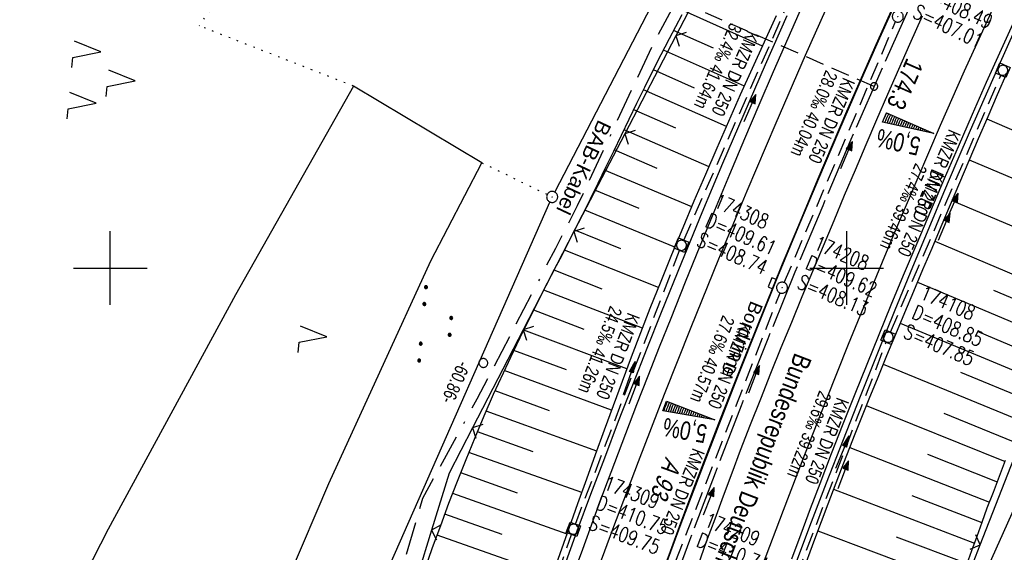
# Model space of a CAD drawing. Extents: x 508338 to 508887, y 451697 to 452490.
# Tile 23 of 37: x 508488 to 508621, y 452061 to 452134. Entities that reach past the tile are written whole.
import ezdxf

# ---------------------------------------------------------------- set-up
doc = ezdxf.new("R2010")
doc.units = 0
doc.header["$LTSCALE"] = 10
doc.header["$MEASUREMENT"] = 0
for name, pattern in [('ACAD_ISO16W100', [73, 15, -6.5, 15, -6.5, 15, -7, 1, -7]), ('ACHSE', [5.5, 4, -0.5, 0.5, -0.5]), ('AUSGEZOGEN', [0]), ('LT00', [0]), ('LT17', [0.15, 0.1, -0.05]), ('PUNKTX2_STR', [0.6, 0.1, -0.5]), ('STRICHLINIE2', [0.375, 0.25, -0.125])]:
    doc.linetypes.add(name, pattern=pattern)
doc.layers.get('0').update_dxf_attribs({"linetype": 'LT00'})
for name, color, linetype in [('--EK_FBR', 250, 'LT00'), ('--EK_Halt-Pfeil', 4, 'LT00'), ('--EK_Haltung', 7, 'STRICHLINIE2'), ('--EK_Haltung-Text', 140, 'LT00'), ('--EK_Schacht-Text', 5, 'LT00'), ('--EK_ST-93-1', 30, 'LT17'), ('--EL_DFK_AB_L', 21, 'LT00'), ('--EL_DFK_AB_P', 7, 'LT00'), ('--EL_Halt-Pfeil', 4, 'LT00'), ('--EL_Haltung', 182, 'STRICHLINIE2'), ('--EL_Haltung-Text', 182, 'LT00'), ('-AX-093', 35, 'ACHSE'), ('-QUE-40O', 11, 'Continuous'), ('-QUE-40W', 11, 'Continuous'), ('-ST-93-1', 250, 'LT00'), ('ABSTAND', 8, 'LT00'), ('BAB-KABEL', 220, 'ACAD_ISO16W100'), ('BAB-KABEL_TEXT', 221, 'Continuous'), ('BRD', 255, 'Continuous'), ('DFK_AB_L', 21, 'LT00'), ('DFK_AB_P', 7, 'LT00'), ('DFK_BES-WEGE', 255, 'LT00'), ('DFK_KATASTER', 250, 'LT00'), ('DFK_NUTZUNG', 250, 'LT00'), ('DFK_NUTZUNGSGRENZE', 70, 'PUNKTX2_STR'), ('DFK_VERMPKT', 252, 'LT00'), ('PFEIL', 140, 'AUSGEZOGEN'), ('RINNE_TEXT', 11, 'Continuous'), ('V120_AFBR_BAB', 250, 'LT00'), ('V120_BOESCH', 250, 'LT00'), ('V120_BOSCHUNG', 250, 'LT00'), ('V120_GRABEN', 250, 'LT00'), ('V120_H_BORD', 8, 'LT00'), ('V120_KA_MULD', 182, 'LT00'), ('V120_KA_PRUF', 182, 'LT00'), ('V120_LD_MARK', 2, 'LT00'), ('V120_RASTER', 250, 'LT00'), ('V120_SINKK', 182, 'LT00'), ('V120_ZAUN', 40, 'LT00')]:
    doc.layers.add(name, color=color, linetype=linetype)
doc.styles.add('Arial', font='ARIAL.TTF')
doc.styles.add('Beschrift', font='ARIAL.TTF')
doc.styles.add('Haltungsbeschriftung', font='ARIAL.TTF', dxfattribs={"width": 0.75})
doc.styles.add('schachtbeschriftung', font='romans.shx', dxfattribs={"width": 0.75, "height": 2})
doc.styles.get("Standard").update_dxf_attribs({"font": 'ARIAL.TTF'})

# ---------------------------------------------------------------- blocks, each defined once
blk = doc.blocks.new('SYMB7010')
at = {"color": 0, "linetype": 'ByBlock'}
for points in [[(-0.031408, 0.499213), (-0.093728, 0.49134), (-0.15457, 0.475719), (-0.212975, 0.452595), (-0.268021, 0.422333), (-0.31884, 0.385411), (-0.36463, 0.342411), (-0.40467, 0.29401), (-0.438329, 0.240973), (-0.465074, 0.184136), (-0.484486, 0.124395), (-0.496256, 0.062692), (-0.5002, 0)], [(-0.5002, 0), (-0.496256, -0.062692), (-0.484486, -0.124395), (-0.465075, -0.184136), (-0.438329, -0.240973), (-0.404671, -0.29401), (-0.36463, -0.342411), (-0.31884, -0.385411), (-0.268021, -0.422333), (-0.212975, -0.452595), (-0.154571, -0.475719), (-0.093728, -0.49134), (-0.031408, -0.499213), (0.031408, -0.499213)], [(0.5002, 0), (0.496256, 0.062692), (0.484485, 0.124395), (0.465074, 0.184136), (0.438329, 0.240973), (0.40467, 0.29401), (0.36463, 0.342411), (0.31884, 0.385411), (0.268021, 0.422333), (0.212975, 0.452595), (0.15457, 0.475719), (0.093728, 0.49134), (0.031408, 0.499213), (-0.031408, 0.499213)], [(0.031408, -0.499213), (0.093728, -0.491341), (0.15457, -0.475719), (0.212975, -0.452595), (0.268021, -0.422333), (0.31884, -0.385411), (0.36463, -0.342411), (0.404671, -0.294011), (0.438329, -0.240974), (0.465075, -0.184136), (0.484486, -0.124395), (0.496256, -0.062692), (0.500201, 0)]]:
    blk.add_lwpolyline(points, dxfattribs=at)
blk = doc.blocks.new('SYMB0003')
at = {"color": 0, "linetype": 'ByBlock'}
for p, q in [((-0.015712, 0), (0.010166, 0.012015)), ((0, -0.021257), (-0.015712, 0)), ((0.010166, 0.012015), (0, -0.021257))]:
    blk.add_line(p, q, dxfattribs=at)
for points in [[(-0.031395, 0.499013), (-0.093691, 0.491144), (-0.154509, 0.475528), (-0.21289, 0.452414), (-0.267913, 0.422164), (-0.318712, 0.385257), (-0.364484, 0.342274), (-0.404509, 0.293893), (-0.438154, 0.240877), (-0.464888, 0.184062), (-0.484292, 0.124345), (-0.496058, 0.062667), (-0.5, 0)], [(-0.5, 0), (-0.496058, -0.062667), (-0.484292, -0.124345), (-0.464888, -0.184062), (-0.438154, -0.240877), (-0.404509, -0.293893), (-0.364485, -0.342274), (-0.318712, -0.385257), (-0.267914, -0.422164), (-0.21289, -0.452414), (-0.154509, -0.475529), (-0.093691, -0.491144), (-0.031395, -0.499014), (0.031395, -0.499014)], [(0.5, 0), (0.496057, 0.062667), (0.484292, 0.124345), (0.464888, 0.184062), (0.438153, 0.240877), (0.404509, 0.293893), (0.364484, 0.342274), (0.318712, 0.385257), (0.267913, 0.422164), (0.21289, 0.452414), (0.154509, 0.475528), (0.093691, 0.491144), (0.031395, 0.499013), (-0.031395, 0.499013)], [(0.031395, -0.499014), (0.093691, -0.491144), (0.154509, -0.475529), (0.21289, -0.452414), (0.267914, -0.422164), (0.318712, -0.385257), (0.364485, -0.342274), (0.404509, -0.293893), (0.438154, -0.240877), (0.464889, -0.184062), (0.484292, -0.124345), (0.496058, -0.062667), (0.5, 0)]]:
    blk.add_lwpolyline(points, dxfattribs=at)
blk = doc.blocks.new('SYMB7111')
at = {"color": 0, "linetype": 'ByBlock'}
for p, q in [((-0.13, 0.202919), (-0.13, 0.177081)), ((-0.125, 0.172895), (-0.125, 0.207105)), ((-0.12, 0.209164), (-0.12, 0.170836)), ((-0.115, 0.170204), (-0.115, 0.209796)), ((-0.11, 0.209164), (-0.11, 0.170836)), ((-0.105, 0.172895), (-0.105, 0.207105)), ((-0.1, 0.202919), (-0.1, 0.177081)), ((-0.095, 0.189874), (-0.095, 0.190146)), ((0.1, 0.202919), (0.1, 0.177081)), ((0.105, 0.172895), (0.105, 0.207105)), ((0.11, 0.209164), (0.11, 0.170836)), ((0.115, 0.170204), (0.115, 0.209796)), ((0.12, 0.209164), (0.12, 0.170836)), ((0.125, 0.172895), (0.125, 0.207105)), ((0.13, 0.202919), (0.13, 0.177081)), ((0.135, 0.189874), (0.135, 0.190146)), ((-0.515, -0.177081), (-0.515, -0.202919)), ((-0.51, -0.207105), (-0.51, -0.172895)), ((-0.505, -0.170836), (-0.505, -0.209164)), ((-0.5, -0.209796), (-0.5, -0.170204)), ((-0.495, -0.170836), (-0.495, -0.209164)), ((-0.49, -0.207105), (-0.49, -0.172895)), ((-0.485, -0.177081), (-0.485, -0.202919)), ((-0.48, -0.190126), (-0.48, -0.189854)), ((-0.285, -0.177081), (-0.285, -0.202919)), ((-0.28, -0.207105), (-0.28, -0.172895)), ((-0.275, -0.170836), (-0.275, -0.209164)), ((-0.27, -0.209796), (-0.27, -0.170204)), ((-0.265, -0.170836), (-0.265, -0.209164)), ((-0.26, -0.207105), (-0.26, -0.172895)), ((-0.255, -0.177081), (-0.255, -0.202919)), ((-0.25, -0.190126), (-0.25, -0.189854)), ((0.255, -0.177081), (0.255, -0.202919)), ((0.26, -0.207105), (0.26, -0.172895)), ((0.265, -0.170836), (0.265, -0.209164)), ((0.27, -0.209796), (0.27, -0.170204)), ((0.275, -0.170836), (0.275, -0.209164)), ((0.28, -0.207105), (0.28, -0.172895)), ((0.285, -0.177081), (0.285, -0.202919)), ((0.29, -0.190126), (0.29, -0.189854)), ((0.485, -0.177081), (0.485, -0.202919)), ((0.49, -0.207105), (0.49, -0.172895)), ((0.495, -0.170836), (0.495, -0.209164)), ((0.5, -0.209796), (0.5, -0.170204)), ((0.505, -0.170836), (0.505, -0.209164)), ((0.51, -0.207105), (0.51, -0.172895)), ((0.515, -0.177081), (0.515, -0.202919)), ((0.52, -0.190126), (0.52, -0.189854))]:
    blk.add_line(p, q, dxfattribs=at)
for points in [[(-0.095, 0.19), (-0.096981, 0.198678), (-0.10253, 0.205637), (-0.11055, 0.209499), (-0.11945, 0.209499), (-0.12747, 0.205637), (-0.133019, 0.198678), (-0.135, 0.19), (-0.133019, 0.181322), (-0.12747, 0.174363), (-0.11945, 0.170501), (-0.11055, 0.170501), (-0.10253, 0.174363), (-0.096981, 0.181322), (-0.095, 0.19)], [(0.135, 0.19), (0.133019, 0.198678), (0.12747, 0.205637), (0.11945, 0.209499), (0.11055, 0.209499), (0.10253, 0.205637), (0.096981, 0.198678), (0.095, 0.19), (0.096981, 0.181322), (0.10253, 0.174363), (0.11055, 0.170501), (0.11945, 0.170501), (0.12747, 0.174363), (0.133019, 0.181322), (0.135, 0.19)], [(-0.48, -0.19), (-0.481981, -0.181322), (-0.48753, -0.174363), (-0.49555, -0.170501), (-0.50445, -0.170501), (-0.51247, -0.174363), (-0.518019, -0.181322), (-0.52, -0.19), (-0.518019, -0.198678), (-0.51247, -0.205637), (-0.50445, -0.209499), (-0.49555, -0.209499), (-0.48753, -0.205637), (-0.481981, -0.198678), (-0.48, -0.19)], [(-0.25, -0.19), (-0.251981, -0.181322), (-0.25753, -0.174363), (-0.26555, -0.170501), (-0.27445, -0.170501), (-0.28247, -0.174363), (-0.288019, -0.181322), (-0.29, -0.19), (-0.288019, -0.198678), (-0.28247, -0.205637), (-0.27445, -0.209499), (-0.26555, -0.209499), (-0.25753, -0.205637), (-0.251981, -0.198678), (-0.25, -0.19)], [(0.29, -0.19), (0.288019, -0.181322), (0.28247, -0.174363), (0.27445, -0.170501), (0.26555, -0.170501), (0.25753, -0.174363), (0.251981, -0.181322), (0.25, -0.19), (0.251981, -0.198678), (0.25753, -0.205637), (0.26555, -0.209499), (0.27445, -0.209499), (0.28247, -0.205637), (0.288019, -0.198678), (0.29, -0.19)], [(0.52, -0.19), (0.518019, -0.181322), (0.51247, -0.174363), (0.50445, -0.170501), (0.49555, -0.170501), (0.48753, -0.174363), (0.481981, -0.181322), (0.48, -0.19), (0.481981, -0.198678), (0.48753, -0.205637), (0.49555, -0.209499), (0.50445, -0.209499), (0.51247, -0.205637), (0.518019, -0.198678), (0.52, -0.19)]]:
    blk.add_lwpolyline(points, dxfattribs=at)
blk = doc.blocks.new('SYMB7221')
at = {"color": 0, "linetype": 'ByBlock'}
for p, q in [((0, 0.435), (-0.11, 0.065)), ((0.11, 0.065), (0, 0.435)), ((0.25, 0.065), (0.11, 0.065)), ((-0.35, -0.065), (-0.46, -0.435)), ((0.35, -0.065), (0.24, -0.435))]:
    blk.add_line(p, q, dxfattribs=at)
for points in [[(-0.1, -0.435), (-0.24, -0.435), (-0.35, -0.065)], [(0.6, -0.435), (0.46, -0.435), (0.35, -0.065)]]:
    blk.add_lwpolyline(points, dxfattribs=at)
blk = doc.blocks.new('SYMB7222')
at = {"color": 0, "linetype": 'ByBlock'}
blk.add_line((0, 0.185), (-0.11, -0.185), dxfattribs=at)
blk.add_lwpolyline([(0.25, -0.185), (0.11, -0.185), (0, 0.185)], dxfattribs=at)
blk = doc.blocks.new('SYMB2')
at = {"color": 0, "linetype": 'ByBlock', "flags": 128}
for points in [[(-0.031395, 0.499013), (-0.093691, 0.491144), (-0.154509, 0.475528), (-0.21289, 0.452414), (-0.267913, 0.422164), (-0.318712, 0.385257), (-0.364484, 0.342274), (-0.404509, 0.293893), (-0.438154, 0.240877), (-0.464888, 0.184062), (-0.484292, 0.124345), (-0.496058, 0.062667), (-0.5, 0)], [(-0.5, 0), (-0.496058, -0.062667), (-0.484292, -0.124345), (-0.464888, -0.184062), (-0.438154, -0.240877), (-0.404509, -0.293893), (-0.364485, -0.342274), (-0.318712, -0.385257), (-0.267914, -0.422164), (-0.21289, -0.452414), (-0.154509, -0.475529), (-0.093691, -0.491144), (-0.031395, -0.499014), (0.031395, -0.499014)], [(0.5, 0), (0.496057, 0.062667), (0.484292, 0.124345), (0.464888, 0.184062), (0.438153, 0.240877), (0.404509, 0.293893), (0.364484, 0.342274), (0.318712, 0.385257), (0.267913, 0.422164), (0.21289, 0.452414), (0.154509, 0.475528), (0.093691, 0.491144), (0.031395, 0.499013), (-0.031395, 0.499013)], [(0.031395, -0.499014), (0.093691, -0.491144), (0.154509, -0.475529), (0.21289, -0.452414), (0.267914, -0.422164), (0.318712, -0.385257), (0.364485, -0.342274), (0.404509, -0.293893), (0.438154, -0.240877), (0.464889, -0.184062), (0.484292, -0.124345), (0.496058, -0.062667), (0.5, 0)]]:
    blk.add_lwpolyline(points, dxfattribs=at)
blk = doc.blocks.new('SYMB0024')
at = {"color": 0, "linetype": 'ByBlock'}
for p, q in [((-0.5, 0.5), (0, 0)), ((0, 0), (0.5, 0.5))]:
    blk.add_line(p, q, dxfattribs=at)
blk = doc.blocks.new('Pfreil3')
at = {"layer": 'PFEIL'}
blk.add_hatch(color=256, dxfattribs=at).paths.add_polyline_path([(-1.55, 0.27), (-1.55, -0.27), (0, 0)])
for p, q in [((-1.55, 0), (-4.83, 0)), ((-1.55, -0.27), (-1.55, 0.27)), ((-1.55, 0.27), (0, 0)), ((0, 0), (-1.55, -0.27))]:
    blk.add_line(p, q, dxfattribs=at)
blk = doc.blocks.new('SYMB0652')
at = {"color": 0, "linetype": 'ByBlock'}
blk.add_lwpolyline([(-0.15, -0.075), (0.15, -0.075), (0.15, 0.075), (-0.15, 0.075), (-0.15, -0.075)], dxfattribs=at)
blk = doc.blocks.new('SYMB1210')
at = {"color": 0, "linetype": 'ByBlock'}
blk.add_line((0.018815, -0.179014), (0.055623, -0.17119), dxfattribs=at)
for points in [[(-0.2, -0.2), (-0.2, 0.2), (0.2, 0.2), (0.2, -0.2), (-0.2, -0.2)], [(0.018815, 0.179014), (-0.018815, 0.179014), (-0.055623, 0.17119), (-0.09, 0.155885), (-0.120444, 0.133766), (-0.145623, 0.105801), (-0.164438, 0.073213), (-0.176067, 0.037424), (-0.18, 0)], [(-0.18, 0), (-0.176067, -0.037424), (-0.164438, -0.073213), (-0.145623, -0.105801), (-0.120444, -0.133766), (-0.09, -0.155885), (-0.055623, -0.17119), (-0.018815, -0.179014), (0.018815, -0.179014)], [(0.18, 0), (0.176067, 0.037424), (0.164438, 0.073213), (0.145623, 0.105801), (0.120444, 0.133766), (0.09, 0.155885), (0.055623, 0.17119), (0.018815, 0.179014)], [(0.055623, -0.17119), (0.09, -0.155885), (0.120444, -0.133766), (0.145623, -0.105801), (0.164438, -0.073213), (0.176067, -0.037424), (0.18, 0)]]:
    blk.add_lwpolyline(points, dxfattribs=at)
blk = doc.blocks.new('SYMB0070')
at = {"color": 0, "linetype": 'ByBlock'}
for p, q in [((-0.5, 0), (0.2, 0)), ((0.5, 0), (0.2, 0.1)), ((0.2, 0.1), (0.2, 0)), ((0.468, 0), (0.21, 0.086)), ((0.21, 0.086), (0.21, -0.086)), ((0.21, -0.086), (0.468, 0)), ((0.22, -0.072), (0.437, 0)), ((0.23, -0.058), (0.405, 0)), ((0.24, -0.045), (0.374, 0)), ((0.342, 0), (0.25, 0.031)), ((0.25, 0.031), (0.25, -0.031)), ((0.25, -0.031), (0.342, 0)), ((0.26, -0.017), (0.31, 0)), ((0.27, -0.003), (0.279, 0))]:
    blk.add_line(p, q, dxfattribs=at)
for points in [[(0.2, 0), (0.2, -0.1), (0.5, 0)], [(0.437, 0), (0.22, 0.072), (0.22, -0.072)], [(0.405, 0), (0.23, 0.058), (0.23, -0.058)], [(0.374, 0), (0.24, 0.045), (0.24, -0.045)], [(0.31, 0), (0.26, 0.017), (0.26, -0.017)], [(0.279, 0), (0.27, 0.003), (0.27, -0.003)]]:
    blk.add_lwpolyline(points, dxfattribs=at)

msp = doc.modelspace()

# ---------------------------------------------------------------- hatches: boundary and pattern name
at = {"layer": '-QUE-40O'}
h = msp.add_hatch(dxfattribs=at)
h.set_pattern_fill('LT_0', color=256, scale=0.3, angle=246.2822, style=0, pattern_type=2)
h.set_pattern_definition([(246.282184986, (-1.51256, -2.16856), (0.27466127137, -0.12066973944), [0.3])])
h.paths.add_polyline_path([(508605.42, 452121.1), (508611.83, 452118.29), (508604.86, 452119.82)])
at = {"layer": '-QUE-40W'}
h = msp.add_hatch(dxfattribs=at)
h.set_pattern_fill('LT_0', color=256, scale=0.3, angle=248.6755, style=0, pattern_type=2)
h.set_pattern_definition([(248.675492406, (0.7627, -0.36506), (0.2794607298, -0.10909491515), [0.30000000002])])
h.paths.add_polyline_path([(508575.56, 452081.95), (508582.08, 452079.4), (508575.05, 452080.64)])

# ---------------------------------------------------------------- linework, layer by layer
at = {"layer": '--EK_FBR'}
for points in [[(508562.74, 452057.92), (508564.16, 452061.83), (508565.59, 452065.74), (508567.04, 452069.65), (508568.52, 452073.59), (508570.01, 452077.53), (508571.53, 452081.46), (508573.06, 452085.39), (508574.6, 452089.31), (508576.15, 452093.22), (508578.11, 452098.12), (508580.1, 452103.01), (508582.1, 452107.89), (508584.13, 452112.76), (508586.17, 452117.62), (508588.12, 452122.17), (508590.08, 452126.71), (508592.07, 452131.25), (508594.07, 452135.77)], [(508592.55, 452060.5), (508593.82, 452063.92), (508595.1, 452067.34), (508596.4, 452070.75), (508597.96, 452074.81), (508599.54, 452078.87), (508601.15, 452082.91), (508602.77, 452086.95), (508604.41, 452090.98), (508606.06, 452095.01), (508607.73, 452099.03), (508609.57, 452103.41), (508611.42, 452107.8), (508613.29, 452112.17), (508615.18, 452116.54), (508617.09, 452120.9), (508619.02, 452125.25), (508621.04, 452129.74), (508623.08, 452134.22)]]:
    msp.add_lwpolyline(points, dxfattribs=at)
at = {"layer": '--EK_FBR', "color": 2}
for points in [[(508605.99, 452134.86), (508603.97, 452130.34), (508601.97, 452125.8), (508600, 452121.26), (508598.04, 452116.71), (508596.1, 452112.15), (508593.67, 452106.35), (508591.26, 452100.54), (508588.88, 452094.71), (508586.53, 452088.88), (508584.67, 452084.19), (508582.83, 452079.49), (508581.01, 452074.78), (508579.22, 452070.07), (508577.44, 452065.35), (508576.02, 452061.49), (508574.6, 452057.63)], [(508579.87, 452059.75), (508580.99, 452062.86), (508582.13, 452065.97), (508583.28, 452069.08), (508584.44, 452072.18), (508585.61, 452075.27), (508586.96, 452078.77), (508588.33, 452082.25), (508589.72, 452085.73), (508591.12, 452089.2), (508592.54, 452092.67), (508593.97, 452096.14), (508595.41, 452099.6), (508596.85, 452103.05), (508598.29, 452106.49), (508599.73, 452109.92), (508601.19, 452113.35), (508602.65, 452116.78), (508604.12, 452120.2), (508605.6, 452123.62), (508607.09, 452127.03), (508608.6, 452130.44), (508610.32, 452134.27)]]:
    msp.add_lwpolyline(points, dxfattribs=at)
at = {"layer": '--EK_Haltung'}
for p, q in [((508577.88, 452103.79), (508594.05, 452140.52)), ((508591.53, 452098.03), (508606.65, 452133.48)), ((508605.95, 452091.3), (508620.93, 452126.18)), ((508563.16, 452065.24), (508577.31, 452102.4)), ((508576.8, 452060.23), (508590.96, 452096.64)), ((508591.86, 452054.69), (508605.38, 452089.91)), ((508549.74, 452026.58), (508562.65, 452063.83))]:
    msp.add_line(p, q, dxfattribs=at)
at = {"layer": '--EK_ST-93-1', "ltscale": 2.5}
msp.add_line((508603.73, 452124.68), (508567.07, 452140.67), dxfattribs=at)
at = {"layer": '--EL_DFK_AB_L'}
for p, q in [((508620.88, 452227.19), (508560.36, 452110.34)), ((508609.5, 452037.86), (508674.16, 452181.88)), ((508535.76, 452054.66), (508559.71, 452108.98))]:
    msp.add_line(p, q, dxfattribs=at)
at = {"layer": '--EL_Haltung'}
for p, q in [((508577.88, 452103.79), (508594.05, 452140.52)), ((508591.53, 452098.03), (508606.65, 452133.48)), ((508605.95, 452091.3), (508620.93, 452126.18)), ((508563.16, 452065.24), (508577.31, 452102.4)), ((508576.8, 452060.23), (508590.96, 452096.64)), ((508591.86, 452054.69), (508605.38, 452089.91)), ((508549.74, 452026.58), (508562.65, 452063.83))]:
    msp.add_line(p, q, dxfattribs=at)
at = {"layer": '-AX-093', "ltscale": 0.2}
msp.add_lwpolyline([(508608.49, 452135.37), (508604.5, 452126.44), (508600.59, 452117.47), (508596.75, 452108.47), (508592.98, 452099.44), (508589.29, 452090.38), (508585.67, 452081.28), (508582.13, 452072.16), (508578.66, 452063.01), (508575.26, 452053.83), (508571.94, 452044.63), (508568.7, 452035.4), (508565.53, 452026.14), (508562.44, 452016.85), (508559.42, 452007.54), (508556.48, 451998.21), (508553.62, 451988.85), (508550.83, 451979.47)], dxfattribs=at)
at = {"layer": '-QUE-40O', "flags": 128}
msp.add_lwpolyline([(508604.86, 452119.82), (508605.42, 452121.1), (508611.83, 452118.29), (508604.86, 452119.82)], dxfattribs=at)
at = {"layer": '-QUE-40W', "flags": 128}
msp.add_lwpolyline([(508575.05, 452080.64), (508575.56, 452081.95), (508582.08, 452079.4), (508575.05, 452080.64)], dxfattribs=at)
at = {"layer": 'BAB-KABEL', "ltscale": 0.03, "flags": 128}
msp.add_lwpolyline([(508761.28, 452432.61), (508758.42, 452428.43), (508739.68, 452403.76), (508729.29, 452388.82), (508718.54, 452373.23), (508703.6, 452351.25), (508691.19, 452332.57), (508683.27, 452321.2), (508665.14, 452295.52), (508650.31, 452273.8), (508640.27, 452255.93), (508627.1, 452232.21), (508605.23, 452190.54), (508599.47, 452179.58), (508592.75, 452167.39), (508583.65, 452148.79), (508573.77, 452130.58), (508563.42, 452108.45), (508560.45, 452102.67), (508549.77, 452082.18), (508542.41, 452068.72), (508539.09, 452057.31), (508533.48, 452037.16), (508524.03, 452005.82), (508520.88, 451993.36), (508518.43, 451976.74), (508515.27, 451953.25), (508513.35, 451942.58), (508511.86, 451935.87), (508509.56, 451928.87), (508504.09, 451903.89), (508497.96, 451875.1), (508486.03, 451837.96), (508485.7, 451831.62), (508478.84, 451792.34), (508487.53, 451759.38), (508487.31, 451756.49), (508479.92, 451748.18)], dxfattribs=at)
at = {"layer": 'DFK_AB_L'}
for p, q in [((508620.88, 452227.19), (508560.36, 452110.34)), ((508609.5, 452037.86), (508674.16, 452181.88)), ((508535.76, 452054.66), (508559.71, 452108.98))]:
    msp.add_line(p, q, dxfattribs=at)
at = {"layer": 'DFK_KATASTER'}
for p, q in [((508533.03, 452124.72), (508517.02, 452096.39)), ((508550.46, 452114.32), (508533.03, 452124.72)), ((508543.51, 452101), (508550.46, 452114.32)), ((508529.67, 452070.74), (508543.51, 452101)), ((508517.02, 452096.39), (508499.69, 452064.56)), ((508519.99, 452048.05), (508529.67, 452070.74)), ((508499.69, 452064.56), (508486.35, 452038.32))]:
    msp.add_line(p, q, dxfattribs=at)
at = {"layer": 'DFK_NUTZUNGSGRENZE', "ltscale": 0.2}
for p, q in [((508526.76, 452154.92), (508512.05, 452132.91)), ((508533.03, 452124.72), (508512.05, 452132.91)), ((508550.46, 452114.32), (508559.34, 452110))]:
    msp.add_line(p, q, dxfattribs=at)
at = {"layer": 'V120_AFBR_BAB'}
for points in [[(508562.74, 452057.92), (508564.16, 452061.83), (508565.59, 452065.74), (508567.04, 452069.65), (508568.52, 452073.59), (508570.01, 452077.53), (508571.53, 452081.46), (508573.06, 452085.39), (508574.6, 452089.31), (508576.15, 452093.22), (508578.11, 452098.12), (508580.1, 452103.01), (508582.1, 452107.89), (508584.13, 452112.76), (508586.17, 452117.62), (508588.12, 452122.17), (508590.08, 452126.71), (508592.07, 452131.25), (508594.07, 452135.77)], [(508592.55, 452060.5), (508593.82, 452063.92), (508595.1, 452067.34), (508596.4, 452070.75), (508597.96, 452074.81), (508599.54, 452078.87), (508601.15, 452082.91), (508602.77, 452086.95), (508604.41, 452090.98), (508606.06, 452095.01), (508607.73, 452099.03), (508609.57, 452103.41), (508611.42, 452107.8), (508613.29, 452112.17), (508615.18, 452116.54), (508617.09, 452120.9), (508619.02, 452125.25), (508621.04, 452129.74), (508623.08, 452134.22)]]:
    msp.add_lwpolyline(points, dxfattribs=at)
at = {"layer": 'V120_AFBR_BAB', "color": 0}
for points in [[(508605.99, 452134.86), (508603.97, 452130.34), (508601.97, 452125.8), (508600, 452121.26), (508598.04, 452116.71), (508596.1, 452112.15), (508593.67, 452106.35), (508591.26, 452100.54), (508588.88, 452094.71), (508586.53, 452088.88), (508584.67, 452084.19), (508582.83, 452079.49), (508581.01, 452074.78), (508579.22, 452070.07), (508577.44, 452065.35), (508576.02, 452061.49), (508574.6, 452057.63)], [(508579.87, 452059.75), (508580.99, 452062.86), (508582.13, 452065.97), (508583.28, 452069.08), (508584.44, 452072.18), (508585.61, 452075.27), (508586.96, 452078.77), (508588.33, 452082.25), (508589.72, 452085.73), (508591.12, 452089.2), (508592.54, 452092.67), (508593.97, 452096.14), (508595.41, 452099.6), (508596.85, 452103.05), (508598.29, 452106.49), (508599.73, 452109.92), (508601.19, 452113.35), (508602.65, 452116.78), (508604.12, 452120.2), (508605.6, 452123.62), (508607.09, 452127.03), (508608.6, 452130.44), (508610.32, 452134.27)]]:
    msp.add_lwpolyline(points, dxfattribs=at)
at = {"layer": 'V120_BOESCH'}
for points in [[(508542.7, 452059.02), (508543.77, 452062.04), (508544.87, 452065.05), (508545.99, 452068.06), (508547.14, 452071.05), (508548.32, 452074.03), (508549.53, 452076.99), (508550.77, 452079.94), (508552.06, 452082.88), (508553.38, 452085.79), (508554.74, 452088.69), (508555.65, 452090.56), (508556.57, 452092.42), (508557.5, 452094.28), (508558.44, 452096.14), (508559.39, 452097.99), (508560.34, 452099.84), (508561.3, 452101.69), (508562.25, 452103.54), (508563.19, 452105.39), (508564.13, 452107.24), (508565.2, 452109.4), (508566.27, 452111.56), (508567.32, 452113.73), (508568.37, 452115.9), (508569.42, 452118.07), (508570.47, 452120.23), (508571.52, 452122.4), (508572.59, 452124.56), (508574.24, 452127.88), (508575.93, 452131.18), (508577.65, 452134.46)], [(508616.32, 452059.73), (508617.01, 452061.66), (508617.71, 452063.58), (508618.41, 452065.51), (508619.11, 452067.43), (508619.93, 452069.59), (508620.75, 452071.75), (508621.59, 452073.91)]]:
    msp.add_lwpolyline(points, dxfattribs=at)
at = {"layer": 'V120_BOSCHUNG'}
for p, q in [((508588.57, 452130.15), (508577.91, 452134.96)), ((508581.92, 452129.86), (508576.5, 452132.29)), ((508586.12, 452124.7), (508575.12, 452129.61)), ((508579.33, 452124.44), (508573.76, 452126.92)), ((508583.69, 452119.24), (508572.42, 452124.22)), ((508576.79, 452119.01), (508571.09, 452121.51)), ((508619.04, 452120.28), (508636.65, 452112.65)), ((508581.31, 452113.78), (508569.77, 452118.78)), ((508574.29, 452113.55), (508568.44, 452116.05)), ((508616.66, 452114.71), (508634.47, 452107.12)), ((508578.97, 452108.32), (508567.12, 452113.32)), ((508571.81, 452108.09), (508565.79, 452110.6)), ((508614.3, 452109.17), (508632.34, 452101.54)), ((508576.68, 452102.83), (508564.45, 452107.88)), ((508569.32, 452102.63), (508563.07, 452105.16)), ((508611.96, 452103.64), (508630.21, 452095.92)), ((508574.45, 452097.35), (508561.68, 452102.44)), ((508566.82, 452097.16), (508560.29, 452099.73)), ((508572.28, 452091.84), (508558.89, 452097.01)), ((508609.62, 452098.1), (508628.07, 452090.32)), ((508619.97, 452097), (508629.14, 452093.11)), ((508564.36, 452091.68), (508557.5, 452094.29)), ((508570.16, 452086.3), (508556.14, 452091.57)), ((508607.28, 452092.53), (508625.9, 452084.77)), ((508617.72, 452091.43), (508626.99, 452087.54)), ((508561.97, 452086.17), (508554.81, 452088.83)), ((508604.96, 452086.95), (508623.69, 452079.24)), ((508568.09, 452080.72), (508553.51, 452086.09)), ((508615.46, 452085.88), (508624.79, 452082)), ((508559.66, 452080.63), (508552.26, 452083.32)), ((508602.67, 452081.32), (508621.52, 452073.73)), ((508566.06, 452075.13), (508551.04, 452080.55)), ((508613.21, 452080.31), (508622.6, 452076.47)), ((508557.45, 452075.05), (508549.85, 452077.77)), ((508600.42, 452075.66), (508619.41, 452068.22)), ((508564.04, 452069.51), (508548.7, 452074.98)), ((508611, 452074.74), (508620.45, 452070.97)), ((508555.31, 452069.44), (508547.59, 452072.19)), ((508562.03, 452063.86), (508546.5, 452069.4)), ((508598.22, 452069.99), (508617.37, 452062.66)), ((508608.85, 452069.13), (508618.38, 452065.44)), ((508553.23, 452063.81), (508545.43, 452066.58)), ((508560.03, 452058.23), (508544.39, 452063.75)), ((508596.07, 452064.3), (508615.36, 452057.09)), ((508606.75, 452063.51), (508616.37, 452059.87))]:
    msp.add_line(p, q, dxfattribs=at)
at = {"layer": 'V120_GRABEN'}
for points in [[(508560.38, 452059.2), (508562.33, 452064.7), (508563.51, 452068.03), (508564.7, 452071.36), (508565.9, 452074.69), (508567.1, 452078.02), (508568.32, 452081.34), (508569.55, 452084.66), (508570.79, 452087.97), (508572.06, 452091.27), (508573.34, 452094.56), (508574.8, 452098.22), (508576.28, 452101.86), (508577.78, 452105.5), (508579.31, 452109.13), (508580.86, 452112.74), (508582.43, 452116.35), (508584.01, 452119.96), (508585.61, 452123.56), (508587.21, 452127.15), (508588.83, 452130.74), (508590.46, 452134.32)], [(508561.67, 452059.51), (508563.42, 452064.3), (508565.26, 452069.28), (508567.14, 452074.25), (508569.04, 452079.21), (508570.96, 452084.17), (508572.91, 452089.11), (508574.88, 452094.04), (508577.62, 452100.8), (508580.4, 452107.54), (508583.21, 452114.26), (508586.07, 452120.96), (508588.97, 452127.65), (508591.91, 452134.31)], [(508622.96, 452132.61), (508620.49, 452127.12), (508618.63, 452122.91), (508616.79, 452118.69), (508614.97, 452114.46), (508613.16, 452110.23), (508611.38, 452105.98), (508608.95, 452100.15), (508606.55, 452094.3), (508604.18, 452088.44), (508601.84, 452082.57), (508599.52, 452076.69), (508597.23, 452070.8), (508594.96, 452064.9), (508592.72, 452058.99)], [(508621.77, 452126.53), (508620.46, 452123.55), (508619.16, 452120.57), (508617.88, 452117.58), (508616.6, 452114.59), (508615.33, 452111.59), (508614.06, 452108.59), (508612.79, 452105.6), (508611.56, 452102.68), (508610.32, 452099.76), (508609.09, 452096.84), (508607.86, 452093.92), (508606.64, 452091), (508605.43, 452088.08), (508604.22, 452085.15), (508603.03, 452082.21), (508601.13, 452077.47), (508599.27, 452072.71), (508597.44, 452067.94), (508595.64, 452063.16), (508593.87, 452058.36)]]:
    msp.add_lwpolyline(points, dxfattribs=at)
at = {"layer": 'V120_H_BORD'}
msp.add_lwpolyline([(508550.68, 451985.55), (508552.74, 451992.35), (508554.84, 451999.14), (508556.97, 452005.92), (508559.15, 452012.68), (508561.36, 452019.44), (508563.93, 452027.13), (508566.56, 452034.8), (508569.23, 452042.45), (508571.96, 452050.09), (508574.73, 452057.71), (508577.55, 452065.32), (508580.1, 452072.06), (508582.68, 452078.78), (508585.3, 452085.5), (508587.97, 452092.19), (508590.67, 452098.87), (508593.42, 452105.53), (508596.21, 452112.17), (508598.94, 452118.56), (508601.71, 452124.92), (508604.52, 452131.27), (508607.37, 452137.6)], dxfattribs=at)
at = {"layer": 'V120_LD_MARK', "color": 0}
for points in [[(508621.37, 452138.6), (508618.66, 452132.68), (508615.98, 452126.74), (508612.72, 452119.36), (508609.52, 452111.96), (508606.37, 452104.54), (508603.27, 452097.09), (508600.23, 452089.62), (508597.23, 452082.13), (508594.29, 452074.62), (508591.4, 452067.09), (508588.55, 452059.55), (508585.76, 452051.98), (508583.01, 452044.4), (508580.17, 452036.39), (508577.38, 452028.37), (508574.65, 452020.34), (508571.97, 452012.28), (508569.34, 452004.21), (508566.77, 451996.12), (508564.27, 451988.01)], [(508540.38, 451980.47), (508543.21, 451990.06), (508546.12, 451999.62), (508549.05, 452008.97), (508552.06, 452018.3), (508555.15, 452027.61), (508558.31, 452036.88), (508561.55, 452046.14), (508564.87, 452055.36), (508568.26, 452064.56), (508571.73, 452073.73), (508575.27, 452082.87), (508578.88, 452091.98), (508582.66, 452101.27), (508586.51, 452110.52), (508590.43, 452119.74), (508594.43, 452128.93), (508598.51, 452138.09)]]:
    msp.add_lwpolyline(points, dxfattribs=at)
at = {"layer": 'V120_RASTER'}
for p, q in [((508500, 452095), (508500, 452105)), ((508600, 452105), (508600, 452095)), ((508495, 452100), (508505, 452100)), ((508595, 452100), (508605, 452100))]:
    msp.add_line(p, q, dxfattribs=at)
at = {"layer": 'V120_ZAUN'}
for p, q in [((508583.74, 452144.87), (508576.81, 452131.57)), ((508576.81, 452131.57), (508569.88, 452118.26)), ((508562.95, 452104.96), (508556.08, 452091.63)), ((508556.08, 452091.63), (508549.2, 452078.3)), ((508618.16, 452062.42), (508623.62, 452076.39)), ((508543.63, 452064.43), (508539.19, 452050.1)), ((508612.7, 452048.45), (508618.16, 452062.42))]:
    msp.add_line(p, q, dxfattribs=at)
for points in [[(508569.88, 452118.26), (508564.13, 452107.24), (508562.95, 452104.96)], [(508549.2, 452078.3), (508546.02, 452072.13), (508543.63, 452064.43)]]:
    msp.add_lwpolyline(points, dxfattribs=at)

# ---------------------------------------------------------------- block references
at = {"layer": '--EK_Halt-Pfeil', "yscale": 4, "zscale": 4}
for p, xscale, rotation in [((508586.88, 452121.75), 4.000000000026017, 66.22976999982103), ((508600.01, 452115.36), 3.999999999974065, 66.88777999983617), ((508613.26, 452105.64), 3.999999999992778, 66.76281000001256), ((508587.43, 452084.93), 3.99999999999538, 68.74860000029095), ((508571.17, 452083.46), 3.99999999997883, 69.15930999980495), ((508599.56, 452071.94), 3.999999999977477, 68.99646999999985)]:
    msp.add_blockref('SYMB0070', p, dxfattribs=dict(at, xscale=xscale, rotation=rotation))
at = {"layer": '--EL_DFK_AB_P', "xscale": 1.500000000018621, "yscale": 1.5, "zscale": 1.5, "rotation": 264.7377099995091}
msp.add_blockref('SYMB0003', (508560.01, 452109.67), dxfattribs=at)
at = {"layer": '--EL_Halt-Pfeil', "yscale": 4, "zscale": 4}
for p, xscale, rotation in [((508586.88, 452121.75), 4.000000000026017, 66.22976999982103), ((508600.01, 452115.36), 3.999999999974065, 66.88777999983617), ((508614.36, 452108.34), 3.999999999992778, 66.76281000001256), ((508571.17, 452083.46), 3.999999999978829, 69.15930999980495), ((508599.56, 452071.94), 3.999999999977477, 68.99646999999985), ((508581.3, 452068.36), 3.99999999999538, 68.74860000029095)]:
    msp.add_blockref('SYMB0070', p, dxfattribs=dict(at, xscale=xscale, rotation=rotation))
at = {"layer": '-ST-93-1', "rotation": 274.1956499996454}
msp.add_blockref('SYMB2', (508603.73, 452124.68), dxfattribs=at)
at = {"layer": 'DFK_AB_P', "xscale": 1.500000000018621, "yscale": 1.5, "zscale": 1.5, "rotation": 264.7377099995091}
msp.add_blockref('SYMB0003', (508560.01, 452109.67), dxfattribs=at)
at = {"layer": 'DFK_NUTZUNG', "yscale": 10, "zscale": 10}
for name, p, xscale, rotation in [('SYMB7221', (508499.03, 452125.84), 10.00000000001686, 264.7377100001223), ('SYMB7111', (508544.3, 452092.26), 9.999999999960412, 264.7377000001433), ('SYMB7222', (508527.58, 452090.85), 10.00000000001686, 264.7377100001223)]:
    msp.add_blockref(name, p, dxfattribs=dict(at, xscale=xscale, rotation=rotation))
at = {"layer": 'DFK_VERMPKT', "xscale": 1.200000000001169, "yscale": 1.200000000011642, "zscale": 1.2, "rotation": 264.7377100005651}
msp.add_blockref('SYMB7010', (508550.66, 452087.12), dxfattribs=at)
at = {"layer": 'PFEIL'}
for p, rotation in [((508571.27, 452087.34), 70.2644058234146), ((508600.35, 452077.23), 67.33963592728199)]:
    msp.add_blockref('Pfreil3', p, dxfattribs=dict(at, rotation=rotation))
at = {"layer": 'V120_KA_MULD', "zscale": 3.8}
for p, xscale, yscale, rotation in [((508621.22, 452126.87), 3.799999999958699, 3.79999999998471, 246.4633416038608), ((508577.57, 452103.1), 3.8, 3.8, 247.428), ((508605.65, 452090.61), 3.8, 3.8, 247.428), ((508562.9, 452064.54), 3.800000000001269, 3.799999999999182, 249.9814912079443)]:
    msp.add_blockref('SYMB1210', p, dxfattribs=dict(at, xscale=xscale, yscale=yscale, rotation=rotation))
at = {"layer": 'V120_KA_PRUF', "xscale": 1.5, "yscale": 1.5, "zscale": 1.5, "rotation": 247.428}
for p in [(508606.95, 452134.17), (508591.23, 452097.34)]:
    msp.add_blockref('SYMB0003', p, dxfattribs=at)
at = {"layer": 'V120_SINKK', "xscale": 4.5, "yscale": 4.5, "zscale": 4.5, "rotation": 247.428}
msp.add_blockref('SYMB0652', (508589.9, 452097.94), dxfattribs=at)
at = {"layer": 'V120_ZAUN', "xscale": 2.1, "yscale": 2.1, "zscale": 2.1}
for p, rotation in [((508576.81, 452131.57), 242.47704), ((508569.88, 452118.26), 242.47704), ((508562.95, 452104.96), 242.71199), ((508556.08, 452091.63), 242.71199), ((508549.2, 452078.3), 242.71199), ((508543.63, 452064.43), 252.78992), ((508618.16, 452062.42), 68.66257000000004)]:
    msp.add_blockref('SYMB0024', p, dxfattribs=dict(at, rotation=rotation))

# ---------------------------------------------------------------- texts
at = {"layer": '--EK_Haltung-Text', "style": 'Haltungsbeschriftung', "width": 0.75}
for s, rotation, p in [('32.4‰ 41.64m', -113.7702, (508584.2, 452133.42)), ('KMZR DN 250', -113.7702, (508586.54, 452132.39)), ('28.0‰ 40.04m', -113.1122, (508597.19, 452127)), ('KMZR DN 250', -113.1122, (508599.55, 452126)), ('27.4‰ 39.46m', -113.2372, (508609.35, 452114.35)), ('KMZR DN 250', -113.2372, (508611.7, 452113.34)), ('24.5‰ 41.26m', -110.8407, (508567.89, 452094.98)), ('KMZR DN 250', -110.8407, (508570.29, 452094.07)), ('27.6‰ 40.57m', -111.2514, (508583.18, 452093.7)), ('KMZR DN 250', -111.2514, (508585.56, 452092.77)), ('29.6‰ 39.22m', -111.0035, (508596.31, 452083.47)), ('KMZR DN 250', -111.0035, (508598.7, 452082.55))]:
    msp.add_text(s, height=1.8, rotation=rotation, dxfattribs=at).set_placement(p)
at = {"layer": '--EK_Schacht-Text', "style": 'schachtbeschriftung', "width": 0.75}
for s, rotation, p in [('D=408.49', -25.2965, (508610.08, 452136.7)), ('S=407.01', -25.2965, (508608.85, 452134.1)), ('174308', -23.7702, (508581.8, 452108.35)), ('D=409.61', -23.7702, (508580.64, 452105.72)), ('S=408.74', -23.7702, (508579.48, 452103.08)), ('174208', -23.1122, (508595.4, 452102.64)), ('D=409.62', -23.1122, (508594.27, 452099.99)), ('S=408.13', -23.1122, (508593.14, 452097.34)), ('174108', -23.2372, (508609.83, 452095.9)), ('D=408.85', -23.2372, (508608.69, 452093.25)), ('S=407.85', -23.2372, (508607.56, 452090.61)), ('174309', -20.8407, (508566.85, 452070)), ('D=410.75', -20.8407, (508565.82, 452067.31)), ('S=409.75', -20.8407, (508564.8, 452064.61)), ('174209', -21.2514, (508580.52, 452064.97)), ('D=410.74', -21.2514, (508579.47, 452062.28))]:
    msp.add_text(s, height=2, rotation=rotation, dxfattribs=at).set_placement(p)
at = {"layer": '--EL_Haltung-Text', "style": 'Haltungsbeschriftung', "width": 0.75}
for rotation, p in [(-113.7702, (508586.54, 452132.39)), (-113.1122, (508599.55, 452126)), (-113.2372, (508613.92, 452118.98)), (-110.8407, (508570.29, 452094.07)), (-111.0035, (508598.7, 452082.55)), (-111.2514, (508579.11, 452075.66))]:
    msp.add_text('KMZR DN 250', height=1.8, rotation=rotation, dxfattribs=at).set_placement(p)
at = {"layer": '-QUE-40O', "style": 'Beschrift', "width": 0.75}
msp.add_text('5,0%', height=2.5, rotation=167.5921, dxfattribs=at).set_placement((508610.21, 452117.69))
at = {"layer": '-QUE-40W', "style": 'Beschrift', "width": 0.75}
msp.add_text('5,0%', height=2.5, rotation=169.9854, dxfattribs=at).set_placement((508581.19, 452078.66))
at = {"layer": '-ST-93-1', "style": 'Beschrift', "width": 0.8}
msp.add_text('  174.3', height=2.5, rotation=-113.7175, dxfattribs=at).set_placement((508608.83, 452130.09))
at = {"layer": 'ABSTAND', "width": 0.75}
msp.add_text(' -60.86-', height=1.8, rotation=-113.789, dxfattribs=at).set_placement((508547.51, 452088.02))
at = {"layer": 'BAB-KABEL_TEXT', "insert": (508563.38, 452114.1), "char_height": 2, "attachment_point": 8, "rotation": 244.8973, "style": 'Beschrift'}
msp.add_mtext('BAB-Kabel', dxfattribs=at)
at = {"layer": 'BRD', "insert": (508592.28, 452088.89), "char_height": 2.5, "attachment_point": 7, "rotation": 248.928, "style": 'Beschrift'}
msp.add_mtext('{\\W0.8;Bundesrepublik Deutschland}', dxfattribs=at)
at = {"layer": 'DFK_BES-WEGE', "oblique": 13.754, "width": 0.75}
msp.add_text('A 93', height=2.5, rotation=247.428, dxfattribs=at).set_placement((508575.44, 452074.45))
at = {"layer": 'RINNE_TEXT', "insert": (508588.68, 452095), "char_height": 1.8, "attachment_point": 1, "rotation": 248.3035, "style": 'Arial'}
msp.add_mtext('Bordrinne', dxfattribs=at)

doc.saveas('drawing.dxf')
